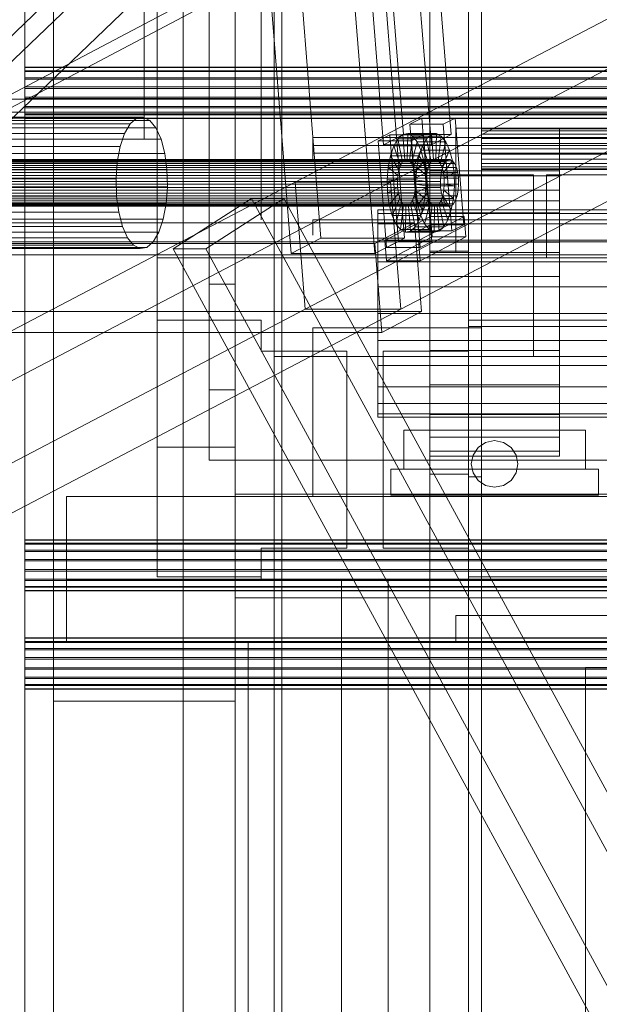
# Model space of a CAD drawing. Header units: millimetres. Extents: x -4738 to 65662, y -68080 to 6847.
# Tile 136 of 256: x -1498 to -1275, y -34900 to -34520. Entities that reach past the tile are written whole.
import ezdxf

# ---------------------------------------------------------------- set-up
doc = ezdxf.new("R2010")
doc.units = ezdxf.units.MM
for name, color, linetype, lineweight in [('COTAS_O', 1, 'Continuous', 0), ('frontal_briquetadora', 7, 'Continuous', 0), ('frontal_C03', 7, 'Continuous', 0), ('frontal_C10', 7, 'Continuous', 0), ('frontal_secador', 7, 'Continuous', 0)]:
    doc.layers.add(name, color=color, linetype=linetype, lineweight=lineweight)
doc.dimstyles.new('R19_100', dxfattribs={"dimtxt": 250, "dimasz": 150, "dimexe": 150, "dimexo": 80, "dimgap": 100, "dimtad": 1, "dimtih": 1, "dimtoh": 1, "dimdsep": 46, "dimcen": 0.09, "dimadec": 0, "dimazin": 0, "dimtfac": 1, "dimtdec": 4, "dimtofl": 0, "dimtmove": 0, "dimatfit": 3, "dimfxl": 1, "dimtolj": 1, "dimtzin": 0, "dimarcsym": 0})

# ---------------------------------------------------------------- blocks, each defined once
blk = doc.blocks.new('DIM_R30_53')
at = {"layer": 'COTAS_O'}
for p, q in [((-1480, -33670), (-780, -33670)), ((-780, -33670), (-825, -33820)), ((-780, -36000), (-780, -33670)), ((-780, -33670), (-735, -33820)), ((-780, -36000), (-825, -35850)), ((-780, -36000), (-735, -35850)), ((-1480, -36000), (-780, -36000))]:
    blk.add_line(p, q, dxfattribs=at)
blk.add_text('2330 O', height=250, rotation=90, dxfattribs=at).set_placement((-880, -34835))
blk = doc.blocks.new('DIM_R30_55')
at = {"layer": 'COTAS_O'}
for p, q in [((-1400, -33000), (-700, -33000)), ((-700, -33000), (-745, -33150)), ((-700, -36000), (-700, -33000)), ((-700, -33000), (-655, -33150)), ((-700, -36000), (-745, -35850)), ((-700, -36000), (-655, -35850)), ((-1400, -36000), (-700, -36000))]:
    blk.add_line(p, q, dxfattribs=at)
blk.add_text('3000 O', height=250, rotation=90, dxfattribs=at).set_placement((-800, -34500))

msp = doc.modelspace()

# ---------------------------------------------------------------- linework, layer by layer
at = {"layer": 'frontal_briquetadora'}
for p, q in [((-1445, -34685), (-1445, -34350)), ((-1425, -34350), (-1425, -34685)), ((-1445, -34685), (-1445, -34420.934)), ((-1425, -34622.143), (-1425, -34420.934)), ((-1445, -34436.107), (-1445, -34685)), ((-1425, -34436.107), (-1425, -34662.857)), ((-1425, -34622.143), (-1425, -34500)), ((-1450, -34509.249), (-1450, -34522.876)), ((-1425, -34510), (-1425, -34690)), ((-1405, -34509.249), (-1405, -34522.876)), ((-1405, -34512.364), (-1405, -34527.571)), ((-1450, -34522.876), (-1450, -34534.867)), ((-1405, -34522.876), (-1405, -34534.867)), ((-1405, -34527.571), (-1405, -34541.548)), ((-1450, -34534.867), (-1450, -34545.083)), ((-1405, -34534.867), (-1405, -34545.083)), ((-1405, -34541.548), (-1405, -34554.176)), ((-1450, -34545.083), (-1450, -34553.403)), ((-1405, -34545.083), (-1405, -34553.403)), ((-1450, -34553.403), (-1450, -34559.73)), ((-1405, -34553.403), (-1405, -34559.73)), ((-1405, -34554.176), (-1405, -34565.346)), ((-1450, -34559.73), (-1450, -34563.989)), ((-1405, -34559.73), (-1405, -34563.989)), ((-1450, -34563.989), (-1450, -34566.132)), ((-1405, -34563.989), (-1405, -34566.132)), ((-1405, -34565.346), (-1405, -34574.965)), ((-1385, -34565.657), (-875, -34565.657)), ((-1385, -34566.549), (-1385, -34565.657)), ((-1385, -34565.657), (-1385, -34566.061)), ((-1385, -34568.221), (-1385, -34565.657)), ((-1385, -34566.061), (-1385, -34566.482)), ((-1385, -34566.482), (-1385, -34566.915)), ((-1385, -34567.43), (-1385, -34566.549)), ((-1385, -34566.915), (-1385, -34567.359)), ((-1385, -34567.359), (-1385, -34567.811)), ((-1385, -34568.299), (-1385, -34567.43)), ((-1385, -34567.811), (-1385, -34568.269)), ((-1385, -34570.888), (-1385, -34568.221)), ((-1385, -34568.269), (-1385, -34568.729)), ((-1385, -34569.157), (-1385, -34568.299)), ((-875, -34568.729), (-1385, -34568.729)), ((-1385, -34568.729), (-1385, -34570.933)), ((-1385, -34570.002), (-1385, -34569.157)), ((-1385, -34570.835), (-1385, -34570.002)), ((-1385, -34571.656), (-1385, -34570.835)), ((-1385, -34573.12), (-1385, -34570.888)), ((-1385, -34570.933), (-1385, -34572.828)), ((-1385, -34573.375), (-1385, -34571.656)), ((-1385, -34571.656), (-875, -34571.656)), ((-1385, -34571.656), (-1385, -34573.653)), ((-1405, -34574.965), (-1405, -34582.949)), ((-1385, -34572.828), (-1385, -34574.151)), ((-1385, -34574.466), (-1385, -34573.12)), ((-1385, -34574.445), (-1385, -34573.375)), ((-1385, -34573.653), (-1385, -34574.657)), ((-1385, -34574.151), (-1385, -34574.716)), ((-1385, -34574.716), (-1385, -34574.445)), ((-1385, -34574.657), (-1385, -34574.466)), ((-1405, -34582.949), (-1405, -34589.231)), ((-930, -34580), (-1295, -34580)), ((-1295, -34580), (-1295, -34612)), ((-1405, -34589.231), (-1405, -34593.756)), ((-1405, -34593.756), (-1405, -34596.487)), ((-1405, -34596.487), (-1405, -34597.4)), ((-1385, -34597.328), (-1385, -34597.316)), ((-1385, -34597.316), (-875, -34597.316)), ((-1385, -34597.316), (-1385, -34597.357)), ((-1385, -34597.34), (-1385, -34597.328)), ((-1385, -34597.352), (-1385, -34597.34)), ((-1385, -34597.364), (-1385, -34597.352)), ((-1385, -34597.376), (-1385, -34597.364)), ((-1385, -34597.388), (-1385, -34597.376)), ((-1385, -34597.385), (-1385, -34597.398)), ((-1385, -34597.4), (-1385, -34597.388)), ((-875, -34597.4), (-1385, -34597.4)), ((-1385, -34597.4), (-1385, -34600.003)), ((-1385, -34600.003), (-1385, -34602.091)), ((-1385, -34602.091), (-1385, -34603.25)), ((-655, -34612), (-1445, -34612)), ((-1445, -34612), (-1445, -34735)), ((-1445, -34612), (-1445, -34636)), ((-930, -34612), (-1295, -34612)), ((-1425, -34622.143), (-1415, -34622.143)), ((-1415, -34685), (-1415, -34622.143)), ((-1415, -34662.857), (-1415, -34622.143)), ((-1445, -34636), (-1405, -34636)), ((-1445, -34636), (-1445, -34735)), ((-1405, -34636), (-1405, -34648)), ((-1325, -34636), (-770, -34636)), ((-1325, -34648), (-1325, -34636)), ((-1385, -34639), (-1320, -34639)), ((-1385, -34690), (-1385, -34639)), ((-1385, -34639), (-1385, -34704)), ((-1320, -34639), (-1320, -34690)), ((-1320, -34704), (-1320, -34639)), ((-1405, -34648), (-1372, -34648)), ((-1372, -34648), (-1372, -34724)), ((-1358, -34648), (-1325, -34648)), ((-1358, -34724), (-1358, -34648)), ((-1425, -34690), (-1425, -34662.857)), ((-1415, -34662.857), (-1425, -34662.857)), ((-1415, -34662.857), (-1415, -34685)), ((-1415, -34685), (-1445, -34685)), ((-1425, -34685), (-1445, -34685)), ((-1385, -34690), (-1425, -34690)), ((-620, -34690), (-1425, -34690)), ((-1320, -34690), (-1385, -34690)), ((-1385, -34690), (-1385, -34704)), ((-740, -34690), (-1320, -34690)), ((-1320, -34704), (-1320, -34690)), ((-570, -34704), (-1480, -34704)), ((-1480, -34704), (-1480, -34736)), ((-1385, -34704), (-1320, -34704)), ((-1405, -34735), (-1405, -34724)), ((-1405, -34724), (-1405, -34736)), ((-1372, -34724), (-1405, -34724)), ((-1325, -34724), (-1358, -34724)), ((-1325, -34736), (-1325, -34724)), ((-1325, -34724), (-1325, -34735)), ((-1445, -34735), (-1405, -34735)), ((-1405, -34735), (-1405, -34736)), ((-1325, -34736), (-1325, -34735)), ((-1325, -34735), (-770, -34735)), ((-1480, -34736), (-570, -34736)), ((-1480, -34760), (-1480, -34736)), ((-1480, -34736), (-460, -34736)), ((-1405, -34736), (-1325, -34736)), ((-1356, -34736), (-1374, -34736)), ((-1374, -34736), (-1374, -34940)), ((-1356, -34736), (-1356, -34940)), ((-1330, -34760), (-1330, -34750)), ((-1330, -34750), (-460, -34750)), ((-1480, -34760), (-500, -34760)), ((-1410, -34760), (-1400, -34760)), ((-1410, -34940), (-1410, -34760)), ((-1400, -34940), (-1400, -34760)), ((-1330, -34760), (-500, -34760))]:
    msp.add_line(p, q, dxfattribs=at)
at = {"layer": 'frontal_C03'}
for p, q in [((-1496, -32259.264), (-1496, -34954.179)), ((-1435, -32259.264), (-1435, -34954.179)), ((-1435, -34958.077), (-1435, -32263.162)), ((-1435, -32742.595), (-1435, -35437.51)), ((-1496, -35441.408), (-1496, -32746.492)), ((-1435, -35441.408), (-1435, -32746.492)), ((-1485, -35988), (-1485, -33007.45)), ((-1415, -35988), (-1415, -33007.45)), ((-1485, -35988), (-1485, -33563.95)), ((-1415, -35988), (-1415, -33563.95)), ((-1485, -35988), (-1485, -34173.45)), ((-1415, -35988), (-1415, -34173.45)), ((-1496, -34539.876), (-1496, -34538.493)), ((-1496, -34538.493), (-1496, -34538.61)), ((1496, -34538.493), (-1496, -34538.493)), ((-1496, -34538.61), (-1496, -34540.211)), ((1496, -34538.61), (-1496, -34538.61)), ((-1496, -34542.551), (-1496, -34539.876)), ((1496, -34539.876), (-1496, -34539.876)), ((-1496, -34540.211), (-1496, -34543.052)), ((1496, -34540.211), (-1496, -34540.211)), ((-1496, -34546.109), (-1496, -34542.551)), ((1496, -34542.551), (-1496, -34542.551)), ((-1496, -34543.052), (-1496, -34546.701)), ((1496, -34543.052), (-1496, -34543.052)), ((-1496, -34550.009), (-1496, -34546.109)), ((-1496, -34546.109), (1496, -34546.109)), ((-1496, -34546.701), (-1496, -34550.601)), ((1496, -34546.701), (-1496, -34546.701)), ((-1496, -34553.657), (-1496, -34550.009)), ((1496, -34550.009), (-1496, -34550.009)), ((-1496, -34550.601), (-1496, -34554.159)), ((1496, -34550.601), (-1496, -34550.601)), ((-1496, -34556.498), (-1496, -34553.657)), ((1496, -34553.657), (-1496, -34553.657)), ((-1496, -34554.159), (-1496, -34556.833)), ((1496, -34554.159), (-1496, -34554.159)), ((-1496, -34558.099), (-1496, -34556.498)), ((1496, -34556.498), (-1496, -34556.498)), ((-1496, -34556.833), (-1496, -34558.217)), ((1496, -34556.833), (-1496, -34556.833)), ((-1496, -34558.217), (-1496, -34558.099)), ((1496, -34558.099), (-1496, -34558.099)), ((1496, -34558.217), (-1496, -34558.217)), ((-1415, -34703.129), (1415, -34703.129)), ((-1415, -34743.129), (-1415, -34703.129)), ((-1496, -34722.1), (-1496, -34720.716)), ((-1496, -34720.716), (-1496, -34720.834)), ((1496, -34720.716), (-1496, -34720.716)), ((-1496, -34720.834), (-1496, -34722.435)), ((1496, -34720.834), (-1496, -34720.834)), ((-1496, -34724.774), (-1496, -34722.1)), ((1496, -34722.1), (-1496, -34722.1)), ((-1496, -34722.435), (-1496, -34725.276)), ((1496, -34722.435), (-1496, -34722.435)), ((-1496, -34728.332), (-1496, -34724.774)), ((1496, -34724.774), (-1496, -34724.774)), ((-1496, -34725.276), (-1496, -34728.924)), ((1496, -34725.276), (-1496, -34725.276)), ((-1496, -34732.233), (-1496, -34728.332)), ((-1496, -34728.332), (1496, -34728.332)), ((-1496, -34728.924), (-1496, -34732.824)), ((1496, -34728.924), (-1496, -34728.924)), ((-1496, -34735.881), (-1496, -34732.233)), ((1496, -34732.233), (-1496, -34732.233)), ((-1496, -34732.824), (-1496, -34736.382)), ((1496, -34732.824), (-1496, -34732.824)), ((-1496, -34738.722), (-1496, -34735.881)), ((1496, -34735.881), (-1496, -34735.881)), ((-1496, -34736.382), (-1496, -34739.057)), ((1496, -34736.382), (-1496, -34736.382)), ((-1496, -34740.323), (-1496, -34738.722)), ((1496, -34738.722), (-1496, -34738.722)), ((-1496, -34739.057), (-1496, -34740.44)), ((1496, -34739.057), (-1496, -34739.057)), ((-1496, -34740.44), (-1496, -34740.323)), ((1496, -34740.323), (-1496, -34740.323)), ((1496, -34740.44), (-1496, -34740.44)), ((-1415, -34743.129), (1415, -34743.129)), ((-1496, -34759.961), (-1496, -34758.577)), ((-1496, -34758.577), (-1496, -34758.695)), ((1496, -34758.577), (-1496, -34758.577)), ((-1496, -34758.695), (-1496, -34760.296)), ((1496, -34758.695), (-1496, -34758.695)), ((-1496, -34762.636), (-1496, -34759.961)), ((1496, -34759.961), (-1496, -34759.961)), ((-1496, -34760.296), (-1496, -34763.137)), ((1496, -34760.296), (-1496, -34760.296)), ((-1496, -34766.194), (-1496, -34762.636)), ((1496, -34762.636), (-1496, -34762.636)), ((-1496, -34763.137), (-1496, -34766.785)), ((1496, -34763.137), (-1496, -34763.137)), ((-1496, -34770.094), (-1496, -34766.194)), ((-1496, -34766.194), (1496, -34766.194)), ((-1496, -34766.785), (-1496, -34770.685)), ((1496, -34766.785), (-1496, -34766.785)), ((-1496, -34773.742), (-1496, -34770.094)), ((1496, -34770.094), (-1496, -34770.094)), ((-1496, -34770.685), (-1496, -34774.244)), ((1496, -34770.685), (-1496, -34770.685)), ((-1496, -34776.583), (-1496, -34773.742)), ((1496, -34773.742), (-1496, -34773.742)), ((-1496, -34774.244), (-1496, -34776.918)), ((1496, -34774.244), (-1496, -34774.244)), ((-1496, -34778.184), (-1496, -34776.583)), ((1496, -34776.583), (-1496, -34776.583)), ((-1496, -34776.918), (-1496, -34778.302)), ((1496, -34776.918), (-1496, -34776.918)), ((-1496, -34778.302), (-1496, -34778.184)), ((1496, -34778.184), (-1496, -34778.184)), ((1496, -34778.302), (-1496, -34778.302)), ((-1485, -34782.95), (-1415, -34782.95)), ((-1485, -35988), (-1485, -34782.95)), ((-1415, -35988), (-1415, -34782.95))]:
    msp.add_line(p, q, dxfattribs=at)
at = {"layer": 'frontal_C10'}
for p, q in [((19.331, -33746.29), (-3989.39, -35862.156)), ((-3988.995, -35867.053), (19.726, -33751.187)), ((-932.526, -34342.312), (-1391.905, -34582.885)), ((-1355.085, -34582.885), (-895.706, -34342.312)), ((-1387.988, -34631.87), (-928.609, -34391.297)), ((-1351.168, -34631.87), (-891.789, -34391.297)), ((-1821.468, -34833.906), (-1376.973, -34407.19)), ((-1396.787, -34418.227), (-1381.903, -34604.37)), ((-1349.686, -34604.37), (-1364.57, -34418.227)), ((-1361.76, -34418.867), (-1350.121, -34564.429)), ((-1331.711, -34564.429), (-1343.35, -34418.867)), ((-1357.777, -34568.439), (-1369.416, -34422.876)), ((-1351.006, -34422.876), (-1339.367, -34568.439)), ((-1393.388, -34610.384), (-1408.271, -34424.242)), ((-1361.17, -34610.384), (-1376.054, -34424.242)), ((-1840.364, -34861.994), (-1395.868, -34435.279)), ((-1817.351, -34861.994), (-1372.856, -34435.279)), ((-1981.52, -34550.837), (-1189.893, -34550.837)), ((-1166.448, -34550.837), (-1958.075, -34550.837)), ((-1981.52, -34555.837), (-1189.893, -34555.837)), ((-1970.775, -34555.837), (-1179.147, -34555.837)), ((-1177.193, -34555.837), (-1968.821, -34555.837)), ((-1958.075, -34555.837), (-1166.448, -34555.837)), ((-1455.411, -34560.37), (-2028.236, -34560.37)), ((-1452.962, -34558.204), (-2025.787, -34558.204)), ((-1450.377, -34557.734), (-2023.203, -34557.734)), ((-1447.834, -34558.992), (-2020.659, -34558.992)), ((-1457.557, -34564.084), (-1455.411, -34560.37)), ((-1455.411, -34560.37), (-1452.962, -34558.204)), ((-1452.962, -34558.204), (-1450.377, -34557.734)), ((-1450.377, -34557.734), (-1447.834, -34558.992)), ((-1447.834, -34558.992), (-1445.504, -34561.892)), ((-1343.079, -34558.105), (-1347.672, -34560.51)), ((-1347.672, -34560.51), (-1334.785, -34560.51)), ((-1344.382, -34601.658), (-1347.672, -34560.51)), ((-1330.192, -34558.105), (-1343.079, -34558.105)), ((-1343.079, -34558.105), (-1339.789, -34599.252)), ((-1334.785, -34560.51), (-1330.192, -34558.105)), ((-1334.785, -34560.51), (-1331.495, -34601.658)), ((-1326.902, -34599.252), (-1330.192, -34558.105)), ((-1457.557, -34564.084), (-2030.383, -34564.084)), ((-1445.504, -34561.892), (-2018.329, -34561.892)), ((-1459.255, -34569.093), (-1457.557, -34564.084)), ((-1445.504, -34561.892), (-1443.546, -34566.237)), ((-1348.49, -34564.123), (-1350.423, -34564.474)), ((-1348.49, -34564.123), (-1348.724, -34574.105)), ((-1346.587, -34565.064), (-1348.49, -34564.123)), ((-1337.444, -34564.123), (-1348.49, -34564.123)), ((-1339.377, -34564.474), (-1337.444, -34564.123)), ((-1337.678, -34574.105), (-1337.444, -34564.123)), ((-1337.444, -34564.123), (-1335.541, -34565.064)), ((-1443.546, -34566.237), (-2016.372, -34566.237)), ((-1443.546, -34566.237), (-1442.095, -34571.73)), ((-1355.329, -34564.52), (-1359.923, -34566.926)), ((-1359.923, -34566.926), (-1347.036, -34566.926)), ((-1356.632, -34608.073), (-1359.923, -34566.926)), ((-1357.777, -34568.439), (-1350.121, -34564.429)), ((-1342.442, -34564.52), (-1355.329, -34564.52)), ((-1355.329, -34564.52), (-1352.039, -34605.667)), ((-1352.255, -34566.095), (-1353.861, -34568.873)), ((-1350.423, -34564.474), (-1352.255, -34566.095)), ((-1352.255, -34566.095), (-1350.508, -34575.039)), ((-1341.209, -34566.095), (-1352.255, -34566.095)), ((-1350.423, -34564.474), (-1349.64, -34574.271)), ((-1339.377, -34564.474), (-1350.423, -34564.474)), ((-1350.121, -34564.429), (-1331.711, -34564.429)), ((-1346.587, -34565.064), (-1347.823, -34574.551)), ((-1347.036, -34566.926), (-1342.442, -34564.52)), ((-1347.036, -34566.926), (-1343.745, -34608.073)), ((-1344.844, -34567.233), (-1346.997, -34575.578)), ((-1344.844, -34567.233), (-1346.587, -34565.064)), ((-1335.541, -34565.064), (-1346.587, -34565.064)), ((-1343.38, -34570.483), (-1344.844, -34567.233)), ((-1333.798, -34567.233), (-1344.844, -34567.233)), ((-1342.815, -34568.873), (-1341.209, -34566.095)), ((-1339.152, -34605.667), (-1342.442, -34564.52)), ((-1341.209, -34566.095), (-1339.377, -34564.474)), ((-1339.462, -34575.039), (-1341.209, -34566.095)), ((-1338.594, -34574.271), (-1339.377, -34564.474)), ((-1331.711, -34564.429), (-1339.367, -34568.439)), ((-1336.777, -34574.551), (-1335.541, -34565.064)), ((-1335.951, -34575.578), (-1333.798, -34567.233)), ((-1335.541, -34565.064), (-1333.798, -34567.233)), ((-1333.798, -34567.233), (-1332.334, -34570.483)), ((-1459.255, -34569.093), (-2032.08, -34569.093)), ((-1442.095, -34571.73), (-2014.92, -34571.73)), ((-1460.388, -34575.056), (-1459.255, -34569.093)), ((-1442.095, -34571.73), (-1441.249, -34577.997)), ((-1339.367, -34568.439), (-1357.777, -34568.439)), ((-1353.861, -34568.873), (-1355.131, -34572.62)), ((-1353.861, -34568.873), (-1351.268, -34576.355)), ((-1342.815, -34568.873), (-1353.861, -34568.873)), ((-1343.38, -34570.483), (-1346.304, -34577.117)), ((-1344.085, -34572.62), (-1342.815, -34568.873)), ((-1342.295, -34574.592), (-1343.38, -34570.483)), ((-1332.334, -34570.483), (-1343.38, -34570.483)), ((-1340.222, -34576.355), (-1342.815, -34568.873)), ((-1335.258, -34577.117), (-1332.334, -34570.483)), ((-1332.334, -34570.483), (-1331.249, -34574.592)), ((-1333.939, -34575.039), (-2143.976, -34575.039)), ((-1333.071, -34574.271), (-2143.109, -34574.271)), ((-1332.155, -34574.105), (-2142.193, -34574.105)), ((-1331.254, -34574.551), (-2141.292, -34574.551)), ((-1330.428, -34575.578), (-2140.466, -34575.578)), ((-1460.388, -34575.056), (-2033.213, -34575.056)), ((-1460.879, -34581.567), (-1460.388, -34575.056)), ((-1355.131, -34572.62), (-1355.978, -34577.08)), ((-1355.131, -34572.62), (-1351.87, -34578.13)), ((-1344.085, -34572.62), (-1355.131, -34572.62)), ((-1351.268, -34576.355), (-1350.508, -34575.039)), ((-1350.508, -34575.039), (-1349.64, -34574.271)), ((-1350.508, -34575.039), (-1339.462, -34575.039)), ((-1349.64, -34574.271), (-1348.724, -34574.105)), ((-1349.64, -34574.271), (-1338.594, -34574.271)), ((-1348.724, -34574.105), (-1347.823, -34574.551)), ((-1348.724, -34574.105), (-1337.678, -34574.105)), ((-1347.823, -34574.551), (-1346.997, -34575.578)), ((-1347.823, -34574.551), (-1336.777, -34574.551)), ((-1346.997, -34575.578), (-1346.304, -34577.117)), ((-1346.997, -34575.578), (-1335.951, -34575.578)), ((-1342.295, -34574.592), (-1345.79, -34579.064)), ((-1344.932, -34577.08), (-1344.085, -34572.62)), ((-1340.824, -34578.13), (-1344.085, -34572.62)), ((-1341.662, -34579.28), (-1342.295, -34574.592)), ((-1331.249, -34574.592), (-1342.295, -34574.592)), ((-1339.462, -34575.039), (-1340.222, -34576.355)), ((-1338.594, -34574.271), (-1339.462, -34575.039)), ((-1337.678, -34574.105), (-1338.594, -34574.271)), ((-1336.777, -34574.551), (-1337.678, -34574.105)), ((-1335.951, -34575.578), (-1336.777, -34574.551)), ((-1335.258, -34577.117), (-1335.951, -34575.578)), ((-1334.744, -34579.064), (-1331.249, -34574.592)), ((-1334.699, -34576.355), (-1333.939, -34575.039)), ((-1333.939, -34575.039), (-1333.071, -34574.271)), ((-1333.071, -34574.271), (-1332.155, -34574.105)), ((-1332.155, -34574.105), (-1331.254, -34574.551)), ((-1331.254, -34574.551), (-1330.428, -34575.578)), ((-1331.249, -34574.592), (-1330.616, -34579.28)), ((-1330.428, -34575.578), (-1329.735, -34577.117)), ((-1335.301, -34578.13), (-2145.338, -34578.13)), ((-1334.699, -34576.355), (-2144.737, -34576.355)), ((-1329.735, -34577.117), (-2139.772, -34577.117)), ((-1329.221, -34579.064), (-2139.258, -34579.064)), ((-2014.074, -34577.997), (-1441.249, -34577.997)), ((-1441.249, -34577.997), (-1441.065, -34584.611)), ((-1355.978, -34577.08), (-1356.346, -34581.95)), ((-1355.978, -34577.08), (-1352.271, -34580.243)), ((-1344.932, -34577.08), (-1355.978, -34577.08)), ((-1352.271, -34580.243), (-1351.87, -34578.13)), ((-1351.87, -34578.13), (-1351.268, -34576.355)), ((-1351.87, -34578.13), (-1340.824, -34578.13)), ((-1351.268, -34576.355), (-1340.222, -34576.355)), ((-1346.304, -34577.117), (-1345.79, -34579.064)), ((-1346.304, -34577.117), (-1335.258, -34577.117)), ((-1345.79, -34579.064), (-1345.49, -34581.284)), ((-1345.79, -34579.064), (-1334.744, -34579.064)), ((-1345.49, -34581.284), (-1341.662, -34579.28)), ((-1345.3, -34581.95), (-1344.932, -34577.08)), ((-1341.225, -34580.243), (-1344.932, -34577.08)), ((-1341.662, -34579.28), (-1330.616, -34579.28)), ((-1341.524, -34584.227), (-1341.662, -34579.28)), ((-1340.824, -34578.13), (-1341.225, -34580.243)), ((-1340.222, -34576.355), (-1340.824, -34578.13)), ((-1335.702, -34580.243), (-1335.301, -34578.13)), ((-1335.301, -34578.13), (-1334.699, -34576.355)), ((-1334.744, -34579.064), (-1335.258, -34577.117)), ((-1334.444, -34581.284), (-1334.744, -34579.064)), ((-1330.616, -34579.28), (-1334.444, -34581.284)), ((-1330.616, -34579.28), (-1330.478, -34584.227)), ((-1329.735, -34577.117), (-1329.221, -34579.064)), ((-1329.221, -34579.064), (-1328.921, -34581.284)), ((-1335.876, -34582.549), (-2145.914, -34582.549)), ((-1335.702, -34580.243), (-2145.74, -34580.243)), ((-2138.958, -34581.284), (-1328.921, -34581.284)), ((-1460.879, -34581.567), (-2033.705, -34581.567)), ((-1391.905, -34582.885), (-1851.284, -34823.458)), ((-1814.465, -34823.458), (-1355.085, -34582.885)), ((-1460.696, -34588.181), (-1460.879, -34581.567)), ((-1391.905, -34582.885), (-1355.085, -34582.885)), ((-1387.988, -34631.87), (-1391.905, -34582.885)), ((-1356.346, -34581.95), (-1352.445, -34582.549)), ((-1345.3, -34581.95), (-1356.346, -34581.95)), ((-1356.346, -34581.95), (-1356.209, -34586.898)), ((-1355.085, -34582.885), (-1351.168, -34631.87)), ((-1352.445, -34582.549), (-1352.271, -34580.243)), ((-1352.445, -34582.549), (-1341.399, -34582.549)), ((-1352.38, -34584.893), (-1352.445, -34582.549)), ((-1352.271, -34580.243), (-1341.225, -34580.243)), ((-1334.444, -34581.284), (-1345.49, -34581.284)), ((-1345.49, -34581.284), (-1345.425, -34583.628)), ((-1341.399, -34582.549), (-1345.3, -34581.95)), ((-1345.163, -34586.898), (-1345.3, -34581.95)), ((-1341.225, -34580.243), (-1341.399, -34582.549)), ((-1341.399, -34582.549), (-1341.334, -34584.893)), ((-1335.876, -34582.549), (-1335.702, -34580.243)), ((-1335.811, -34584.893), (-1335.876, -34582.549)), ((-1334.379, -34583.628), (-1334.444, -34581.284)), ((-1328.921, -34581.284), (-1328.856, -34583.628)), ((-1335.811, -34584.893), (-2145.849, -34584.893)), ((-1335.512, -34587.114), (-2145.549, -34587.114)), ((-1329.03, -34585.935), (-2139.067, -34585.935)), ((-1328.856, -34583.628), (-2138.893, -34583.628)), ((-1441.065, -34584.611), (-2013.89, -34584.611)), ((-1441.065, -34584.611), (-1441.556, -34591.121)), ((-1356.209, -34586.898), (-1352.38, -34584.893)), ((-1345.163, -34586.898), (-1356.209, -34586.898)), ((-1356.209, -34586.898), (-1355.575, -34591.586)), ((-1355.575, -34591.586), (-1352.08, -34587.114)), ((-1352.38, -34584.893), (-1341.334, -34584.893)), ((-1352.08, -34587.114), (-1352.38, -34584.893)), ((-1352.08, -34587.114), (-1341.035, -34587.114)), ((-1351.566, -34589.06), (-1352.08, -34587.114)), ((-1345.599, -34585.935), (-1346, -34588.048)), ((-1345.425, -34583.628), (-1345.599, -34585.935)), ((-1341.892, -34589.097), (-1345.599, -34585.935)), ((-1345.599, -34585.935), (-1334.553, -34585.935)), ((-1341.524, -34584.227), (-1345.425, -34583.628)), ((-1345.425, -34583.628), (-1334.379, -34583.628)), ((-1341.334, -34584.893), (-1345.163, -34586.898)), ((-1344.53, -34591.586), (-1345.163, -34586.898)), ((-1341.035, -34587.114), (-1344.53, -34591.586)), ((-1341.892, -34589.097), (-1341.524, -34584.227)), ((-1330.478, -34584.227), (-1341.524, -34584.227)), ((-1341.334, -34584.893), (-1341.035, -34587.114)), ((-1341.035, -34587.114), (-1340.52, -34589.06)), ((-1335.512, -34587.114), (-1335.811, -34584.893)), ((-1334.997, -34589.06), (-1335.512, -34587.114)), ((-1334.954, -34588.048), (-1334.553, -34585.935)), ((-1334.553, -34585.935), (-1334.379, -34583.628)), ((-1334.553, -34585.935), (-1330.846, -34589.097)), ((-1334.379, -34583.628), (-1330.478, -34584.227)), ((-1330.478, -34584.227), (-1330.846, -34589.097)), ((-1329.03, -34585.935), (-1329.431, -34588.048)), ((-1328.856, -34583.628), (-1329.03, -34585.935)), ((-1334.997, -34589.06), (-2145.035, -34589.06)), ((-1334.304, -34590.599), (-2144.341, -34590.599)), ((-1330.033, -34589.823), (-2140.07, -34589.823)), ((-1329.431, -34588.048), (-2139.469, -34588.048)), ((-1460.696, -34588.181), (-2033.521, -34588.181)), ((-1459.849, -34594.448), (-1460.696, -34588.181)), ((-1438.809, -34608.502), (-1408.694, -34589.171)), ((-1396.19, -34589.171), (-1426.305, -34608.502)), ((-1408.694, -34589.171), (-1396.19, -34589.171)), ((-1408.694, -34589.171), (-1169.365, -35029.171)), ((-1156.861, -35029.171), (-1396.19, -34589.171)), ((-1354.49, -34595.695), (-1351.566, -34589.06)), ((-1353.026, -34598.944), (-1350.873, -34590.599)), ((-1351.566, -34589.06), (-1340.52, -34589.06)), ((-1350.873, -34590.599), (-1351.566, -34589.06)), ((-1350.873, -34590.599), (-1339.827, -34590.599)), ((-1350.047, -34591.627), (-1350.873, -34590.599)), ((-1346.602, -34589.823), (-1347.362, -34591.139)), ((-1346, -34588.048), (-1346.602, -34589.823)), ((-1344.009, -34597.305), (-1346.602, -34589.823)), ((-1346.602, -34589.823), (-1335.556, -34589.823)), ((-1342.739, -34593.558), (-1346, -34588.048)), ((-1346, -34588.048), (-1334.954, -34588.048)), ((-1340.52, -34589.06), (-1343.444, -34595.695)), ((-1342.739, -34593.558), (-1341.892, -34589.097)), ((-1339.827, -34590.599), (-1341.98, -34598.944)), ((-1330.846, -34589.097), (-1341.892, -34589.097)), ((-1340.52, -34589.06), (-1339.827, -34590.599)), ((-1339.827, -34590.599), (-1339.001, -34591.627)), ((-1336.316, -34591.139), (-1335.556, -34589.823)), ((-1335.556, -34589.823), (-1334.954, -34588.048)), ((-1335.556, -34589.823), (-1332.963, -34597.305)), ((-1334.304, -34590.599), (-1334.997, -34589.06)), ((-1334.954, -34588.048), (-1331.693, -34593.558)), ((-1333.478, -34591.627), (-1334.304, -34590.599)), ((-1330.846, -34589.097), (-1331.693, -34593.558)), ((-1330.033, -34589.823), (-1330.793, -34591.139)), ((-1329.431, -34588.048), (-1330.033, -34589.823)), ((-1333.478, -34591.627), (-2143.516, -34591.627)), ((-1332.577, -34592.073), (-2142.614, -34592.073)), ((-1331.661, -34591.906), (-2141.699, -34591.906)), ((-1330.793, -34591.139), (-2140.831, -34591.139)), ((-1459.849, -34594.448), (-2032.675, -34594.448)), ((-1441.556, -34591.121), (-2014.382, -34591.121)), ((-1458.398, -34599.941), (-1459.849, -34594.448)), ((-1441.556, -34591.121), (-1442.69, -34597.084)), ((-1344.53, -34591.586), (-1355.575, -34591.586)), ((-1355.575, -34591.586), (-1354.49, -34595.695)), ((-1351.283, -34601.114), (-1350.047, -34591.627)), ((-1350.047, -34591.627), (-1339.001, -34591.627)), ((-1349.146, -34592.073), (-1350.047, -34591.627)), ((-1349.38, -34602.055), (-1349.146, -34592.073)), ((-1348.23, -34591.906), (-1349.146, -34592.073)), ((-1349.146, -34592.073), (-1338.1, -34592.073)), ((-1347.362, -34591.139), (-1348.23, -34591.906)), ((-1347.447, -34601.703), (-1348.23, -34591.906)), ((-1348.23, -34591.906), (-1337.184, -34591.906)), ((-1345.615, -34600.083), (-1347.362, -34591.139)), ((-1347.362, -34591.139), (-1336.316, -34591.139)), ((-1343.444, -34595.695), (-1344.53, -34591.586)), ((-1344.009, -34597.305), (-1342.739, -34593.558)), ((-1331.693, -34593.558), (-1342.739, -34593.558)), ((-1339.001, -34591.627), (-1340.237, -34601.114)), ((-1339.001, -34591.627), (-1338.1, -34592.073)), ((-1338.1, -34592.073), (-1338.334, -34602.055)), ((-1338.1, -34592.073), (-1337.184, -34591.906)), ((-1337.184, -34591.906), (-1336.316, -34591.139)), ((-1337.184, -34591.906), (-1336.401, -34601.703)), ((-1336.316, -34591.139), (-1334.569, -34600.083)), ((-1332.577, -34592.073), (-1333.478, -34591.627)), ((-1331.693, -34593.558), (-1332.963, -34597.305)), ((-1331.661, -34591.906), (-1332.577, -34592.073)), ((-1330.793, -34591.139), (-1331.661, -34591.906)), ((-1345.862, -34598.469), (-2174.31, -34598.469)), ((-1442.69, -34597.084), (-2015.515, -34597.084)), ((-1442.69, -34597.084), (-1444.387, -34602.093)), ((-1361.175, -34606.488), (-1345.862, -34598.469)), ((-1339.641, -34596.112), (-1357.25, -34605.334)), ((-1343.444, -34595.695), (-1354.49, -34595.695)), ((-1354.49, -34595.695), (-1353.026, -34598.944)), ((-1343.12, -34632.759), (-1345.862, -34598.469)), ((-1345.615, -34600.083), (-1344.009, -34597.305)), ((-1344.363, -34605.334), (-1326.754, -34596.112)), ((-1332.963, -34597.305), (-1344.009, -34597.305)), ((-1341.98, -34598.944), (-1343.444, -34595.695)), ((-1326.754, -34596.112), (-1339.641, -34596.112)), ((-1339.641, -34596.112), (-1339.014, -34603.95)), ((-1332.963, -34597.305), (-1334.569, -34600.083)), ((-1326.127, -34603.95), (-1326.754, -34596.112)), ((-1458.398, -34599.941), (-2031.224, -34599.941)), ((-1444.387, -34602.093), (-2017.213, -34602.093)), ((-1456.441, -34604.285), (-1458.398, -34599.941)), ((-1444.387, -34602.093), (-1446.534, -34605.807)), ((-1341.98, -34598.944), (-1353.026, -34598.944)), ((-1353.026, -34598.944), (-1351.283, -34601.114)), ((-1340.237, -34601.114), (-1351.283, -34601.114)), ((-1351.283, -34601.114), (-1349.38, -34602.055)), ((-1349.38, -34602.055), (-1347.447, -34601.703)), ((-1338.334, -34602.055), (-1349.38, -34602.055)), ((-1347.447, -34601.703), (-1345.615, -34600.083)), ((-1336.401, -34601.703), (-1347.447, -34601.703)), ((-1334.569, -34600.083), (-1345.615, -34600.083)), ((-1344.382, -34601.658), (-1339.789, -34599.252)), ((-1331.495, -34601.658), (-1344.382, -34601.658)), ((-1340.237, -34601.114), (-1341.98, -34598.944)), ((-1338.334, -34602.055), (-1340.237, -34601.114)), ((-1339.789, -34599.252), (-1326.902, -34599.252)), ((-1336.401, -34601.703), (-1338.334, -34602.055)), ((-1334.569, -34600.083), (-1336.401, -34601.703)), ((-1326.902, -34599.252), (-1331.495, -34601.658)), ((-1456.441, -34604.285), (-2029.266, -34604.285)), ((-1446.534, -34605.807), (-2019.359, -34605.807)), ((-1981.52, -34605.837), (-1189.893, -34605.837)), ((-1970.775, -34605.837), (-1179.147, -34605.837)), ((-1968.821, -34605.837), (-1177.193, -34605.837)), ((-1166.448, -34605.837), (-1958.075, -34605.837)), ((-1454.111, -34607.185), (-1456.441, -34604.285)), ((-1446.534, -34605.807), (-1448.982, -34607.973)), ((-1393.388, -34610.384), (-1381.903, -34604.37)), ((-1381.903, -34604.37), (-1349.686, -34604.37)), ((-1349.686, -34604.37), (-1361.17, -34610.384)), ((-1357.25, -34605.334), (-1344.363, -34605.334)), ((-1356.624, -34613.172), (-1357.25, -34605.334)), ((-1356.632, -34608.073), (-1352.039, -34605.667)), ((-1356.624, -34613.172), (-1339.014, -34603.95)), ((-1352.039, -34605.667), (-1339.152, -34605.667)), ((-1344.363, -34605.334), (-1343.737, -34613.172)), ((-1339.152, -34605.667), (-1343.745, -34608.073)), ((-1326.127, -34603.95), (-1343.737, -34613.172)), ((-1339.014, -34603.95), (-1326.127, -34603.95)), ((-2189.622, -34606.488), (-1361.175, -34606.488)), ((-1454.111, -34607.185), (-2026.936, -34607.185)), ((-1451.567, -34608.443), (-2024.392, -34608.443)), ((-1448.982, -34607.973), (-2021.808, -34607.973)), ((-1451.567, -34608.443), (-1454.111, -34607.185)), ((-1448.982, -34607.973), (-1451.567, -34608.443)), ((-1426.305, -34608.502), (-1438.809, -34608.502)), ((-1199.479, -35048.502), (-1438.809, -34608.502)), ((-1186.975, -35048.502), (-1426.305, -34608.502)), ((-1361.175, -34606.488), (-1358.433, -34640.778)), ((-1343.745, -34608.073), (-1356.632, -34608.073)), ((-1981.52, -34610.837), (-1189.893, -34610.837)), ((-1958.075, -34610.837), (-1166.448, -34610.837)), ((-1361.17, -34610.384), (-1393.388, -34610.384)), ((-1343.737, -34613.172), (-1356.624, -34613.172)), ((-1847.368, -34872.442), (-1387.988, -34631.87)), ((-1810.548, -34872.442), (-1351.168, -34631.87)), ((-1351.168, -34631.87), (-1387.988, -34631.87)), ((-2171.568, -34632.759), (-1343.12, -34632.759)), ((-1343.12, -34632.759), (-1358.433, -34640.778)), ((-1358.433, -34640.778), (-2186.88, -34640.778))]:
    msp.add_line(p, q, dxfattribs=at)
at = {"layer": 'frontal_secador'}
for p, q in [((-1400, -36000), (-1400, -33000)), ((-1340, -36000), (-1340, -33000)), ((-1400, -36000), (-1400, -33075)), ((-1400, -35590), (-1400, -33075)), ((-1400, -35940), (-1400, -33075)), ((-1400, -34650), (-1400, -33075)), ((-1397, -35940), (-1397, -33075)), ((-1325, -36000), (-1325, -33075)), ((-1325, -35590), (-1325, -33075)), ((-1325, -35980), (-1325, -33075)), ((-1320, -35980), (-1320, -33075)), ((-1400, -36000), (-1400, -33250)), ((-1325, -34550), (-1320, -34550)), ((-1325, -35200), (-1325, -34550)), ((-1320, -35200), (-1320, -34550)), ((-1320, -34550), (-1255, -34550)), ((-1330, -34562), (-1290, -34562)), ((-1330, -34590), (-1330, -34562)), ((-1320, -34562.273), (-1320, -34562)), ((1320, -34562), (-1320, -34562)), ((-1320, -34563.072), (-1320, -34562.273)), ((1320, -34562.273), (-1320, -34562.273)), ((-1320, -34564.343), (-1320, -34563.072)), ((1320, -34563.072), (-1320, -34563.072)), ((-1320, -34566), (-1320, -34564.343)), ((1320, -34564.343), (-1320, -34564.343)), ((-1290, -34590), (-1290, -34562)), ((-1320, -34567.929), (-1320, -34566)), ((1320, -34566), (-1320, -34566)), ((-1320, -34570), (-1320, -34567.929)), ((1320, -34567.929), (-1320, -34567.929)), ((-1320, -34570), (-1320, -34572.071)), ((-1320, -34570), (1320, -34570)), ((-1320, -34572.071), (-1320, -34574)), ((1320, -34572.071), (-1320, -34572.071)), ((-1320, -34574), (-1320, -34575.657)), ((1320, -34574), (-1320, -34574)), ((-1320, -34575.657), (-1320, -34576.928)), ((1320, -34575.657), (-1320, -34575.657)), ((-1340, -34580.374), (-1340, -34578.5)), ((-1290, -34578.5), (-1340, -34578.5)), ((-1320, -34576.928), (-1320, -34577.727)), ((1320, -34576.928), (-1320, -34576.928)), ((-1320, -34577.727), (-1320, -34578)), ((1320, -34577.727), (-1320, -34577.727)), ((1320, -34578), (-1320, -34578)), ((-1290, -34580.374), (-1290, -34578.5)), ((-1340, -34580), (-1300, -34580)), ((-1340, -34610), (-1340, -34580)), ((-1340, -34585.869), (-1340, -34580.374)), ((-1290, -34580.374), (-1340, -34580.374)), ((-1300, -34610), (-1300, -34580)), ((-1290, -34585.869), (-1290, -34580.374)), ((-1340, -34594.609), (-1340, -34585.869)), ((-1290, -34585.869), (-1340, -34585.869)), ((-1290, -34594.609), (-1290, -34585.869)), ((-1330, -34590), (-1290, -34590)), ((-1330, -34610), (-1330, -34590)), ((-1290, -34610), (-1290, -34590)), ((-1360, -34594.863), (-1360, -34593.5)), ((1360, -34593.5), (-1360, -34593.5)), ((-1340, -34606), (-1340, -34594.609)), ((-1290, -34594.609), (-1340, -34594.609)), ((-1290, -34606), (-1290, -34594.609)), ((-1360, -34598.859), (-1360, -34594.863)), ((1360, -34594.863), (-1360, -34594.863)), ((-1360, -34605.216), (-1360, -34598.859)), ((1360, -34598.859), (-1360, -34598.859)), ((-1360, -34613.5), (-1360, -34605.216)), ((1360, -34605.216), (-1360, -34605.216)), ((-1340, -34619.265), (-1340, -34606)), ((-1290, -34606), (-1340, -34606)), ((-1290, -34619.265), (-1290, -34606)), ((-1340, -34609.5), (-1325, -34609.5)), ((-1340, -34695.5), (-1340, -34609.5)), ((-1325, -34695.5), (-1325, -34609.5)), ((-1360, -34623.147), (-1360, -34613.5)), ((1360, -34613.5), (-1360, -34613.5)), ((-1340, -34610), (-1300, -34610)), ((-1340, -34650), (-1340, -34610)), ((-1330, -34610), (-1290, -34610)), ((-1300, -34650), (-1300, -34610)), ((-1340, -34633.5), (-1340, -34619.265)), ((-1290, -34619.265), (-1340, -34619.265)), ((-1290, -34633.5), (-1290, -34619.265)), ((-1360, -34633.5), (-1360, -34623.147)), ((1360, -34623.147), (-1360, -34623.147)), ((-1360, -34633.5), (-1360, -34643.853)), ((-1360, -34633.5), (1360, -34633.5)), ((-1340, -34633.5), (-1340, -34647.735)), ((-1340, -34633.5), (-1290, -34633.5)), ((-1325, -34633.5), (-1320, -34633.5)), ((-1325, -34696.5), (-1325, -34633.5)), ((-1325, -34633.5), (-1262, -34633.5)), ((-1325, -34638.5), (-1325, -34633.5)), ((-1320, -34696.5), (-1320, -34633.5)), ((-1290, -34647.735), (-1290, -34633.5)), ((-1325, -34638.5), (-1262, -34638.5)), ((-1360, -34643.853), (-1360, -34653.5)), ((1360, -34643.853), (-1360, -34643.853)), ((-1340, -34647.735), (-1340, -34661)), ((-1290, -34647.735), (-1340, -34647.735)), ((-1290, -34647.735), (-1290, -34661)), ((-1400, -34650), (1400, -34650)), ((-1400, -34650), (-1250, -34650)), ((-1400, -35100), (-1400, -34650)), ((-1340, -34650), (-1300, -34650)), ((-1360, -34653.5), (-1360, -34661.784)), ((1360, -34653.5), (-1360, -34653.5)), ((-1360, -34661.784), (-1360, -34668.141)), ((1360, -34661.784), (-1360, -34661.784)), ((-1340, -34661), (-1340, -34672.391)), ((-1290, -34661), (-1340, -34661)), ((-1290, -34661), (-1290, -34672.391)), ((-1360, -34668.141), (-1360, -34672.137)), ((1360, -34668.141), (-1360, -34668.141)), ((-1360, -34672.137), (-1360, -34673.5)), ((1360, -34672.137), (-1360, -34672.137)), ((1360, -34673.5), (-1360, -34673.5)), ((-1340, -34672.391), (-1340, -34681.131)), ((-1290, -34672.391), (-1340, -34672.391)), ((-1290, -34672.391), (-1290, -34681.131)), ((-1350, -34678.5), (-1280, -34678.5)), ((-1350, -34693.5), (-1350, -34678.5)), ((-1340, -34681.131), (-1340, -34686.626)), ((-1290, -34681.131), (-1340, -34681.131)), ((-1290, -34681.131), (-1290, -34686.626)), ((-1280, -34693.5), (-1280, -34678.5)), ((-1323.315, -34688.056), (-1321.364, -34685.136)), ((-1321.364, -34685.136), (-1318.444, -34683.185)), ((-1318.444, -34683.185), (-1315, -34682.5)), ((-1315, -34682.5), (-1311.556, -34683.185)), ((-1311.556, -34683.185), (-1308.636, -34685.136)), ((-1308.636, -34685.136), (-1306.685, -34688.056)), ((-1340, -34686.626), (-1340, -34688.5)), ((-1290, -34686.626), (-1340, -34686.626)), ((-1290, -34688.5), (-1340, -34688.5)), ((-1324, -34691.5), (-1323.315, -34688.056)), ((-1306.685, -34688.056), (-1306, -34691.5)), ((-1290, -34686.626), (-1290, -34688.5)), ((-1323.315, -34694.944), (-1324, -34691.5)), ((-1306, -34691.5), (-1306.685, -34694.944)), ((-1355, -34693.5), (-1275, -34693.5)), ((-1355, -34703.5), (-1355, -34693.5)), ((-1350, -34693.5), (-1280, -34693.5)), ((-1340, -34695.5), (-1325, -34695.5)), ((-1325, -34696.5), (-1320, -34696.5)), ((-1321.364, -34697.864), (-1323.315, -34694.944)), ((-1306.685, -34694.944), (-1308.636, -34697.864)), ((-1275, -34703.5), (-1275, -34693.5)), ((-1318.444, -34699.815), (-1321.364, -34697.864)), ((-1315, -34700.5), (-1318.444, -34699.815)), ((-1311.556, -34699.815), (-1315, -34700.5)), ((-1308.636, -34697.864), (-1311.556, -34699.815)), ((-1355, -34703.5), (-1275, -34703.5)), ((-1280, -34770), (-1250, -34770)), ((-1280, -34950), (-1280, -34770))]:
    msp.add_line(p, q, dxfattribs=at)

# ---------------------------------------------------------------- dimensions: what is measured, and where the dimension line sits
at = {"layer": 'COTAS_O'}
for p1, p2, picture, middle in [((-1400, -36000), (-1400, -33000), 'DIM_R30_55', (-700, -34500)), ((-1480, -36000), (-1480, -33670), 'DIM_R30_53', (-780, -34835))]:
    dim = msp.add_aligned_dim(p1=p1, p2=p2, distance=-700, text='<> O', dimstyle='R19_100', dxfattribs=at)
    dim.commit()
    dim.dimension.update_dxf_attribs({"geometry": picture, "text_midpoint": middle})

doc.saveas('drawing.dxf')
